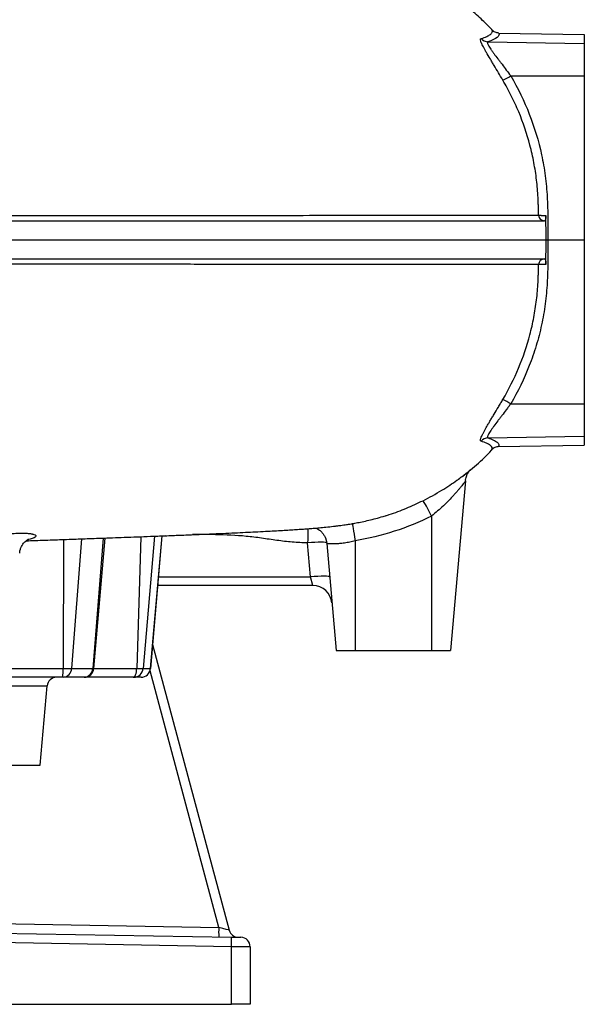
# Model space of a CAD drawing. Header units: millimetres. Extents: x 5580 to 12274, y 2394 to 14725.
# Tile 6 of 13: x 10796 to 12274, y 2394 to 4971. Entities that reach past the tile are written whole.
import ezdxf

# ---------------------------------------------------------------- set-up
doc = ezdxf.new("R2010")
doc.units = ezdxf.units.MM
doc.header["$LTSCALE"] = 5

msp = doc.modelspace()

# ---------------------------------------------------------------- linework, layer by layer
at = {"color": 7, "linetype": 'Continuous', "lineweight": 25}
for p, q in [((12050.3, 4936.3), (12274.1, 4932.4)), ((12274.1, 4932.4), (12274.1, 4909.1)), ((12021.8, 4913.5), (12274.1, 4909.1)), ((12274.1, 4909.1), (12274.1, 4824)), ((12081.4, 4824.2), (12274.1, 4824)), ((12274.1, 4824), (12274.1, 4394.9)), ((12178.7, 4394.9), (12274.1, 4394.9)), ((12274.1, 4394.9), (12274.1, 3965.8)), ((12081.4, 3965.6), (12274.1, 3965.8)), ((12274.1, 3965.8), (12274.1, 3880.7)), ((12021.7, 3876.3), (12274.1, 3880.7)), ((12274.1, 3880.7), (12274.1, 3857.4)), ((12049.7, 3853.5), (12274.1, 3857.4)), ((11962.9, 3763.8), (11924.1, 3319.9)), ((11874.1, 3671.8), (11874.1, 3319.9)), ((10989.5, 3272.7), (11019.4, 3614.3)), ((11138.2, 3272.7), (11168.6, 3619.9)), ((11557.4, 3512.7), (11549.6, 3601.5)), ((11599.6, 3600.1), (11624.1, 3319.9)), ((11674.1, 3607.2), (11674.1, 3319.9)), ((11563.4, 3489.9), (11557.4, 3512.7)), ((11563.4, 3489.9), (11157.2, 3489.9)), ((11143.7, 3335.8), (11344.2, 2587.7)), ((11624.1, 3319.9), (11674.1, 3319.9)), ((11674.1, 3319.9), (11874.1, 3319.9)), ((11874.1, 3319.9), (11924.1, 3319.9)), ((10907.9, 3249.9), (10667, 3249.9)), ((10693, 3272.7), (10909.2, 3272.7)), ((10909.6, 3249.9), (10907.9, 3249.9)), ((10909.2, 3272.7), (10931.4, 3272.7)), ((10964.4, 3249.9), (10909.6, 3249.9)), ((10931.4, 3272.7), (10986.9, 3272.7)), ((10964.6, 3249.9), (10964.4, 3249.9)), ((11093.1, 3249.9), (10964.6, 3249.9)), ((11094.4, 3249.9), (11093.1, 3249.9)), ((11113.3, 3249.9), (11094.4, 3249.9)), ((11102.1, 3272.7), (11118.9, 3272.7)), ((11113.3, 3249.9), (11113.3, 3249.9)), ((11118.9, 3272.7), (11138, 3272.7)), ((10849.1, 3019.9), (10867.2, 3227.1)), ((7949.1, 3019.9), (10849.1, 3019.9)), ((9494, 2601.9), (11350, 2569.5)), ((11350, 2544.5), (9494, 2576.9)), ((11350, 2569.5), (11374.5, 2569)), ((11350, 2393.6), (11350, 2544.5)), ((11399.1, 2544), (11350, 2544.5)), ((11399.1, 2544), (11399.1, 2393.6)), ((9399.1, 2393.6), (11350, 2393.6)), ((11399.1, 2393.6), (11350, 2393.6))]:
    msp.add_line(p, q, dxfattribs=at)
at = {"color": 8, "linetype": 'Continuous', "lineweight": 25}
for p, q in [((12035.1, 3848.5), (12032, 3845.7)), ((10823.2, 3611.6), (10816.6, 3610.7)), ((10823.2, 3611.6), (10818, 3610.7)), ((10910.7, 3610.5), (10909.2, 3272.7)), ((10957.4, 3612.1), (10931.4, 3272.7)), ((11014, 3614.1), (10986.9, 3272.7)), ((11112.9, 3617.8), (11102.1, 3272.7)), ((11148.6, 3619.1), (11118.9, 3272.7)), ((11168.2, 3619.9), (11138, 3272.7)), ((11176.8, 3620.3), (11168.5, 3619.3)), ((11159.2, 3512.7), (11557.4, 3512.7)), ((10986.9, 3272.7), (10989.5, 3272.7)), ((10989.5, 3272.7), (11102.1, 3272.7)), ((11316.8, 2595), (11136.9, 3266.5)), ((11138, 3272.7), (11138.2, 3272.7)), ((7931, 3227.1), (10867.2, 3227.1)), ((9545.4, 2626), (11316.8, 2595))]:
    msp.add_line(p, q, dxfattribs=at)
at = {"color": 8, "linetype": 'Continuous', "lineweight": 25, "flags": 128}
for points in [[(11550.6, 3639.5), (11550.4, 3634.3), (11550.3, 3627.4), (11550.1, 3619.4), (11549.8, 3610.7), (11549.6, 3601.5)], [(11599.4, 3601.6), (11598.4, 3602.3), (11595.5, 3602.8), (11590.9, 3603.2), (11584.7, 3603.3), (11577.2, 3603.2), (11568.6, 3602.8), (11559.3, 3602.3), (11549.6, 3601.5)]]:
    msp.add_lwpolyline(points, dxfattribs=at)
at = {"color": 7, "linetype": 'Continuous', "lineweight": 25, "flags": 128}
for points in [[(11666, 3652.1), (11666.3, 3651.4), (11666.8, 3648.9), (11667.6, 3644.8), (11668.6, 3639.3), (11669.8, 3632.6), (11671.1, 3624.7), (11672.6, 3616.2), (11674.1, 3607.2)], [(11596, 3614.7), (11597.9, 3609.1), (11599.6, 3600.1)], [(11607.2, 3512.7), (11606.2, 3513.5), (11603.3, 3514), (11598.7, 3514.4), (11592.5, 3514.5), (11585, 3514.4), (11576.4, 3514), (11567.1, 3513.5), (11557.4, 3512.7)], [(11093.1, 3249.9), (11094.8, 3250.3), (11096.4, 3251.6), (11097.9, 3253.7), (11099.2, 3256.5), (11100.3, 3259.9), (11101.2, 3263.8), (11101.8, 3268.2), (11102.1, 3272.7)]]:
    msp.add_lwpolyline(points, dxfattribs=at)
at = {"color": 7, "linetype": 'Continuous', "lineweight": 25}
for centre, radius, start, end in [((12022.4, 4938.3), 24.8, 221.3201, 268.4439), ((11958.1, 5025.1), 235.7, 295.8279, 301.5381), ((12169.2, 4459.7), 14.8, 181.085, 269.3954), ((12169.2, 4330.1), 14.8, 90.6039, 178.9141), ((11958.2, 3764.9), 235.4, 58.4637, 64.1823), ((12022.4, 3851.5), 24.8, 91.552, 138.6835), ((11606.9, 3550.3), 293.5, 24.4399, 33.4567), ((11563.4, 3439.9), 50, 5, 90), ((10892.1, 3224.9), 25, 90, 175), ((10802.6, 3267.4), 106.7, 350.5815, 2.8807), ((10908.1, 3273.1), 23.3, 273.6577, 359.0115), ((10963.3, 3273.6), 23.7, 272.635, 357.9945), ((10964.6, 3274.9), 25, 270, 355), ((11094.2, 3274.6), 24.7, 270.4749, 355.5846), ((11113.3, 3274.9), 25, 270, 355), ((11113.2, 3274.8), 24.9, 270.1902, 355.2368), ((11675, 2582.5), 358.4, 178.0016, 181.9984), ((11368.3, 2594.1), 25, 195, 269), ((10991.8, 2557), 358.4, 358.0016, 1.9984), ((11374.1, 2544), 25, 0, 89)]:
    msp.add_arc(centre, radius, start, end, dxfattribs=at)
msp.add_ellipse((11316.3, 2595), major_axis=(27.9, -7.4), ratio=0.0034, start_param=0.00195, end_param=1.555887, dxfattribs=at)
for points, knots in [([(12034.9, 4942.2), (12026, 4951.4), (12007.2, 4970.8), (11978.3, 4996.3), (11957.8, 5011.8), (11948.6, 5018.7)], [0, 0, 0, 0, 0.333692, 0.700636, 1, 1, 1, 1]), ([(12003.8, 4921.9), (12009.5, 4923.7), (12014.4, 4925.5), (12022.5, 4929.1), (12025.7, 4930.9), (12029.3, 4933.7), (12030.3, 4934.7), (12031.9, 4936.5), (12032.4, 4937.5), (12033.5, 4940.3), (12033.5, 4942.2), (12032.5, 4944.1)], [0, 0, 0, 0, 0.25, 0.25, 0.5, 0.5, 0.625, 0.625, 0.75, 0.75, 1, 1, 1, 1]), ([(12050.2, 4936.3), (12052.1, 4932.4), (12050.7, 4928.5), (12041.2, 4920.9), (12033.2, 4917.1), (12021.8, 4913.5)], [0, 0, 0, 0, 0.5, 0.5, 1, 1, 1, 1]), ([(12050.2, 4936.3), (12046.9, 4936.4), (12043.7, 4937.1), (12039.1, 4939.1), (12037.7, 4939.9), (12035.6, 4941.3), (12035, 4941.8), (12033.7, 4942.9), (12033.1, 4943.5), (12032.5, 4944.1)], [0, 0, 0, 0, 0.5, 0.5, 0.75, 0.75, 0.875, 0.875, 1, 1, 1, 1]), ([(12060.8, 4812.9), (12056.8, 4819.6), (12053, 4826.1), (12045.4, 4838.9), (12041.6, 4845.2), (12036.1, 4854.4), (12034.3, 4857.5), (12030.7, 4863.5), (12028.9, 4866.4), (12023.8, 4875), (12020.6, 4880.5), (12016.9, 4886.9), (12016.2, 4888.1), (12014.8, 4890.6), (12014.1, 4891.9), (12012.1, 4895.4), (12010.9, 4897.7), (12008.6, 4901.9), (12007.6, 4904), (12006.2, 4906.8), (12005.8, 4907.7), (12005, 4909.4), (12004.7, 4910.3), (12003, 4914.3), (12002.3, 4916.8), (12002.2, 4919), (12002.2, 4919.4), (12002.3, 4920.2), (12002.4, 4920.5), (12002.8, 4921.3), (12003.2, 4921.7), (12003.8, 4921.9)], [0, 0, 0, 0, 0.125, 0.125, 0.25, 0.25, 0.3125, 0.3125, 0.375, 0.375, 0.5, 0.5, 0.53125, 0.53125, 0.5625, 0.5625, 0.625, 0.625, 0.6875, 0.6875, 0.71875, 0.71875, 0.75, 0.75, 0.875, 0.875, 0.90625, 0.90625, 0.9375, 0.9375, 1, 1, 1, 1]), ([(12021.8, 4913.5), (12021.1, 4913.3), (12020.7, 4913), (12020.2, 4912), (12020.1, 4911.3), (12020.4, 4909.7), (12020.7, 4908.7), (12021.6, 4906.5), (12022.2, 4905.2), (12024.6, 4900.9), (12026.7, 4897.6), (12030.5, 4892.2), (12031.8, 4890.2), (12034.7, 4886.2), (12036.2, 4884.2), (12040.9, 4877.8), (12044.2, 4873.4), (12049.5, 4866.5), (12051.3, 4864.1), (12054.9, 4859.3), (12056.7, 4856.9), (12062.3, 4849.5), (12066.1, 4844.6), (12073.6, 4834.5), (12077.5, 4829.4), (12081.4, 4824.2)], [0, 0, 0, 0, 0.0625, 0.0625, 0.125, 0.125, 0.1875, 0.1875, 0.25, 0.25, 0.375, 0.375, 0.4375, 0.4375, 0.5, 0.5, 0.625, 0.625, 0.6875, 0.6875, 0.75, 0.75, 0.875, 0.875, 1, 1, 1, 1]), ([(12081.4, 4824.2), (12100.4, 4791.9), (12116.6, 4758.5), (12143.5, 4689.6), (12154.3, 4654.2), (12164.1, 4608.5), (12165.9, 4599.3), (12169.1, 4580.9), (12170.5, 4571.6), (12174.2, 4543.9), (12175.9, 4525.4), (12177.1, 4502.1), (12177.3, 4497.5), (12177.7, 4488.2), (12177.8, 4483.5), (12178.2, 4469.5), (12178.4, 4460.2), (12178.9, 4432.2), (12178.9, 4413.6), (12178.7, 4394.9)], [0, 0, 0, 0, 0.25, 0.25, 0.5, 0.5, 0.5625, 0.5625, 0.625, 0.625, 0.75, 0.75, 0.78125, 0.78125, 0.8125, 0.8125, 0.875, 0.875, 1, 1, 1, 1]), ([(12154.4, 4459.5), (12154.3, 4467.2), (12154.1, 4474.9), (12153.7, 4486.4), (12153.6, 4490.3), (12153.3, 4498), (12153.2, 4501.8), (12152.2, 4521), (12150.9, 4536.3), (12147.2, 4566.9), (12144.9, 4582.1), (12139.1, 4612.5), (12135.7, 4627.6), (12123.9, 4672.5), (12114.1, 4701.7), (12096.3, 4744.3), (12089.9, 4758.3), (12079.5, 4779.1), (12075.9, 4785.9), (12068.5, 4799.5), (12064.7, 4806.3), (12060.8, 4812.9)], [0, 0, 0, 0, 0.0625, 0.0625, 0.09375, 0.09375, 0.125, 0.125, 0.25, 0.25, 0.375, 0.375, 0.5, 0.5, 0.75, 0.75, 0.875, 0.875, 0.9375, 0.9375, 1, 1, 1, 1]), ([(9972.1, 4458.7), (9976.3, 4458.7), (9980.4, 4458.7), (9988.7, 4458.7), (10001.2, 4458.7), (10030.2, 4458.7), (10054.9, 4458.8), (10104.2, 4458.8), (10169.7, 4458.8), (10234.3, 4458.8), (10298.7, 4458.8), (10330.7, 4458.8), (10394.2, 4458.8), (10425.8, 4458.8), (10488.4, 4458.8), (10519.5, 4458.8), (10612, 4458.8), (10672.5, 4458.8), (10761.7, 4458.9), (10791.1, 4458.9), (10849.4, 4458.9), (10878.3, 4458.9), (10935.4, 4458.9), (10963.6, 4458.9), (11019.4, 4458.9), (11047, 4458.9), (11101.4, 4458.9), (11128.2, 4458.9), (11181.2, 4458.9), (11207.3, 4458.9), (11284.3, 4459), (11334, 4459), (11406.1, 4459), (11429.7, 4459), (11464.5, 4459), (11476, 4459), (11498.7, 4459.1), (11509.9, 4459.1), (11565.6, 4459.1), (11608.2, 4459.1), (11669.3, 4459.2), (11689.2, 4459.2), (11728.1, 4459.2), (11747, 4459.2), (11802.3, 4459.3), (11837, 4459.3), (11877.9, 4459.3), (11885.9, 4459.4), (11901.8, 4459.4), (11909.6, 4459.4), (11924.9, 4459.4), (11932.4, 4459.4), (11943.4, 4459.4), (11947.1, 4459.4), (11954.3, 4459.5), (11957.9, 4459.4), (11968.5, 4459.4), (11975.5, 4459.4), (11985.7, 4459.4), (11989.1, 4459.4), (11994.1, 4459.4), (11995.7, 4459.4), (11999, 4459.4), (12000.7, 4459.4), (12008.8, 4459.4), (12015.2, 4459.4), (12027.7, 4459.5), (12033.9, 4459.5), (12045.8, 4459.4), (12051.6, 4459.4), (12063, 4459.4), (12068.5, 4459.4), (12084.7, 4459.5), (12094.8, 4459.5), (12123.5, 4459.5), (12140.2, 4459.5), (12154.4, 4459.5)], [0, 0, 0, 0, 0.003906, 0.003906, 0.007812, 0.015625, 0.03125, 0.03125, 0.0625, 0.09375, 0.09375, 0.125, 0.125, 0.15625, 0.15625, 0.1875, 0.1875, 0.25, 0.25, 0.28125, 0.28125, 0.3125, 0.3125, 0.34375, 0.34375, 0.375, 0.375, 0.40625, 0.40625, 0.4375, 0.4375, 0.5, 0.5, 0.53125, 0.53125, 0.546875, 0.546875, 0.5625, 0.5625, 0.625, 0.625, 0.65625, 0.65625, 0.6875, 0.6875, 0.75, 0.75, 0.765625, 0.765625, 0.78125, 0.78125, 0.796875, 0.796875, 0.804688, 0.804688, 0.8125, 0.8125, 0.828125, 0.828125, 0.835938, 0.835938, 0.839844, 0.839844, 0.84375, 0.84375, 0.859375, 0.859375, 0.875, 0.875, 0.890625, 0.890625, 0.90625, 0.90625, 0.9375, 0.9375, 1, 1, 1, 1]), ([(12154.4, 4459.5), (12154.9, 4459.4), (12155.7, 4459.3), (12157.4, 4459.2), (12158.1, 4459.2), (12159.5, 4459.2), (12160.3, 4459.1), (12162, 4459.1), (12162.9, 4459.1), (12164.8, 4459.1), (12165.8, 4459.1), (12168.9, 4459), (12171.2, 4459), (12173.5, 4459.1)], [0, 0, 0, 0, 0.25, 0.25, 0.375, 0.375, 0.5, 0.5, 0.625, 0.625, 0.75, 0.75, 1, 1, 1, 1]), ([(9140.6, 4444.9), (9431.6, 4444.9), (9722.1, 4444.9), (10315, 4444.9), (10614.4, 4444.9), (11021.6, 4444.9), (11150.4, 4444.9), (11390.5, 4444.9), (11501.8, 4444.9), (11803.8, 4444.9), (11963.4, 4444.9), (12111.3, 4444.9), (12144.3, 4444.9), (12169.5, 4444.9)], [0.5170849, 0.5170849, 0.5170849, 0.5170849, 0.5679608, 0.5679608, 0.624755, 0.624755, 0.6531522, 0.6531522, 0.6815493, 0.6815493, 0.7383435, 0.7383435, 0.7595862, 0.7595862, 0.7595862, 0.7595862]), ([(12173.5, 4459.1), (12173.6, 4457.8), (12173.5, 4456.7), (12173.4, 4454.4), (12173.3, 4453.3), (12173.1, 4451.3), (12173, 4450.3), (12172.6, 4448.7), (12172.5, 4448), (12172.1, 4446.8), (12171.8, 4446.4), (12171.4, 4445.6), (12171.2, 4445.4), (12170.4, 4444.9), (12170, 4444.9), (12169.5, 4444.9)], [0, 0, 0, 0, 0.125, 0.125, 0.25, 0.25, 0.375, 0.375, 0.5, 0.5, 0.625, 0.625, 0.75, 0.75, 1, 1, 1, 1]), ([(12174, 4394.9), (12173.9, 4403.2), (12173.9, 4411.6), (12173.8, 4419.9), (12173.8, 4428.2), (12173.7, 4436.6), (12173.6, 4444.9), (12173.6, 4449.6), (12173.6, 4454.3), (12173.5, 4459.1)], [0, 0, 0, 0, 0.00500702, 0.00500702, 0.00500702, 0.01001407, 0.01001407, 0.01001407, 0.0128492, 0.0128492, 0.0128492, 0.0128492]), ([(9164.1, 4394.9), (9447.3, 4394.9), (9729.8, 4394.9), (10315.3, 4394.9), (10614.8, 4394.9), (11022.1, 4394.9), (11151, 4394.9), (11391.1, 4394.9), (11502.4, 4394.9), (11804.5, 4394.9), (11964.2, 4394.9), (12114.2, 4394.9), (12148.4, 4394.9), (12174, 4394.9)], [0.5184517, 0.5184517, 0.5184517, 0.5184517, 0.5679608, 0.5679608, 0.624755, 0.624755, 0.6531522, 0.6531522, 0.6815493, 0.6815493, 0.7383435, 0.7383435, 0.7606372, 0.7606372, 0.7606372, 0.7606372]), ([(12178.7, 4394.9), (12178.9, 4376.2), (12178.9, 4357.6), (12178.4, 4329.6), (12178.2, 4320.3), (12177.8, 4306.3), (12177.7, 4301.6), (12177.3, 4292.3), (12177.1, 4287.6), (12176.4, 4273.6), (12175.7, 4264.3), (12174, 4245.7), (12172.9, 4236.5), (12169.3, 4208.7), (12166.1, 4190.4), (12160.1, 4163), (12158, 4153.9), (12153.3, 4135.9), (12150.8, 4126.9), (12142.8, 4100.3), (12136.7, 4082.8), (12116.6, 4031.1), (12100.4, 3997.8), (12081.4, 3965.6)], [0, 0, 0, 0, 0.125, 0.125, 0.1875, 0.1875, 0.21875, 0.21875, 0.25, 0.25, 0.3125, 0.3125, 0.375, 0.375, 0.5, 0.5, 0.5625, 0.5625, 0.625, 0.625, 0.75, 0.75, 1, 1, 1, 1]), ([(12173.5, 4330.8), (12173.6, 4335.5), (12173.6, 4340.2), (12173.6, 4344.9), (12173.7, 4353.2), (12173.8, 4361.6), (12173.8, 4369.9), (12173.9, 4378.2), (12173.9, 4386.6), (12174, 4394.9)], [-0.00283513, -0.00283513, -0.00283513, -0.00283513, 0, 0, 0, 0.00500702, 0.00500702, 0.00500702, 0.01001407, 0.01001407, 0.01001407, 0.01001407]), ([(9140.6, 4344.9), (9431.6, 4344.9), (9722.1, 4344.9), (10315, 4344.9), (10614.4, 4344.9), (11021.6, 4344.9), (11150.4, 4344.9), (11390.5, 4344.9), (11501.8, 4344.9), (11803.8, 4344.9), (11963.4, 4344.9), (12111.3, 4344.9), (12144.3, 4344.9), (12169.5, 4344.9)], [0.5170849, 0.5170849, 0.5170849, 0.5170849, 0.5679608, 0.5679608, 0.624755, 0.624755, 0.6531522, 0.6531522, 0.6815493, 0.6815493, 0.7383435, 0.7383435, 0.7595872, 0.7595872, 0.7595872, 0.7595872]), ([(12154.4, 4330.4), (12147.3, 4330.4), (12139.6, 4330.4), (12122.9, 4330.4), (12114, 4330.3), (12085.3, 4330.3), (12063.8, 4330.4), (12034, 4330.3), (12027.9, 4330.3), (12015.4, 4330.3), (12009, 4330.4), (11999.2, 4330.4), (11995.9, 4330.4), (11989.2, 4330.4), (11985.8, 4330.4), (11975.6, 4330.4), (11968.7, 4330.4), (11954.5, 4330.4), (11947.3, 4330.4), (11932.6, 4330.4), (11925.1, 4330.4), (11902.2, 4330.4), (11886.4, 4330.4), (11861.9, 4330.5), (11853.6, 4330.5), (11836.7, 4330.5), (11828.1, 4330.5), (11802, 4330.5), (11784.1, 4330.6), (11728.9, 4330.6), (11690.2, 4330.6), (11629.1, 4330.7), (11608.2, 4330.7), (11576.2, 4330.7), (11565.4, 4330.7), (11543.6, 4330.7), (11532.5, 4330.7), (11499.1, 4330.8), (11476.4, 4330.8), (11430, 4330.8), (11406.4, 4330.8), (11358.3, 4330.8), (11333.8, 4330.8), (11284, 4330.8), (11258.6, 4330.8), (11181.6, 4330.9), (11128.7, 4330.9), (11020.2, 4330.9), (10964.5, 4330.9), (10850.2, 4330.9), (10791.9, 4331), (10672.8, 4331), (10612.1, 4331), (10519.6, 4331), (10488.5, 4331), (10425.9, 4331), (10394.3, 4331), (10330.8, 4331), (10298.8, 4331), (10234.4, 4331), (10169.7, 4331), (10104.3, 4331.1), (10054.9, 4331.1), (10038.4, 4331.1), (10013.6, 4331.1), (10001.2, 4331.1), (9986.7, 4331.1), (9980.4, 4331.1), (9976.3, 4331.1), (9974.2, 4331.1), (9972.1, 4331.1)], [0, 0, 0, 0, 0.03125, 0.03125, 0.0625, 0.0625, 0.125, 0.125, 0.140625, 0.140625, 0.15625, 0.15625, 0.164062, 0.164062, 0.171875, 0.171875, 0.1875, 0.1875, 0.203125, 0.203125, 0.21875, 0.21875, 0.25, 0.25, 0.265625, 0.265625, 0.28125, 0.28125, 0.3125, 0.3125, 0.375, 0.375, 0.40625, 0.40625, 0.421875, 0.421875, 0.4375, 0.4375, 0.46875, 0.46875, 0.5, 0.5, 0.53125, 0.53125, 0.5625, 0.5625, 0.625, 0.625, 0.6875, 0.6875, 0.75, 0.75, 0.8125, 0.8125, 0.84375, 0.84375, 0.875, 0.875, 0.90625, 0.90625, 0.9375, 0.96875, 0.96875, 0.984375, 0.984375, 0.992188, 0.996094, 0.998047, 0.998047, 1, 1, 1, 1]), ([(12173.5, 4330.8), (12171.2, 4330.8), (12168.9, 4330.8), (12165.8, 4330.7), (12164.8, 4330.7), (12162.9, 4330.7), (12162, 4330.7), (12160.3, 4330.7), (12159.5, 4330.6), (12158.1, 4330.6), (12157.4, 4330.6), (12155.7, 4330.5), (12154.9, 4330.4), (12154.4, 4330.4)], [0, 0, 0, 0, 0.25, 0.25, 0.375, 0.375, 0.5, 0.5, 0.625, 0.625, 0.75, 0.75, 1, 1, 1, 1]), ([(12169.5, 4344.9), (12170, 4344.9), (12170.5, 4344.9), (12171.2, 4344.4), (12171.4, 4344.2), (12171.9, 4343.4), (12172.1, 4343), (12172.5, 4341.8), (12172.7, 4341.1), (12173, 4339.5), (12173.1, 4338.5), (12173.3, 4336.5), (12173.4, 4335.4), (12173.5, 4333.2), (12173.6, 4332), (12173.5, 4330.8)], [0, 0, 0, 0, 0.25, 0.25, 0.375, 0.375, 0.5, 0.5, 0.625, 0.625, 0.75, 0.75, 0.875, 0.875, 1, 1, 1, 1]), ([(12060.8, 3976.9), (12076.5, 4003.6), (12090.3, 4031.1), (12113.9, 4087.7), (12123.7, 4116.8), (12133.6, 4154.1), (12135.4, 4161.6), (12138.8, 4176.7), (12140.4, 4184.3), (12144.8, 4207.1), (12147.1, 4222.3), (12150.8, 4253), (12152.2, 4268.5), (12153.2, 4287.8), (12153.3, 4291.7), (12153.6, 4299.4), (12153.7, 4303.3), (12154.1, 4314.9), (12154.3, 4322.6), (12154.4, 4330.4)], [0, 0, 0, 0, 0.25, 0.25, 0.5, 0.5, 0.5625, 0.5625, 0.625, 0.625, 0.75, 0.75, 0.875, 0.875, 0.90625, 0.90625, 0.9375, 0.9375, 1, 1, 1, 1]), ([(12003.7, 3867.9), (12002.6, 3868.3), (12002, 3869.4), (12002.2, 3871.6), (12002.2, 3872.1), (12002.4, 3873.2), (12002.6, 3873.8), (12003.1, 3875.7), (12003.6, 3877.1), (12004.9, 3880.3), (12005.7, 3882), (12007, 3884.8), (12007.5, 3885.8), (12008.5, 3887.8), (12009.1, 3888.8), (12011.9, 3894.2), (12014.5, 3898.9), (12019, 3906.6), (12020.5, 3909.3), (12023.7, 3914.7), (12025.4, 3917.5), (12028.8, 3923.2), (12030.6, 3926.1), (12034.1, 3932.1), (12036, 3935.2), (12041.5, 3944.5), (12045.3, 3950.8), (12051, 3960.4), (12053, 3963.7), (12056.8, 3970.2), (12058.8, 3973.6), (12060.8, 3976.9)], [0, 0, 0, 0, 0.125, 0.125, 0.15625, 0.15625, 0.1875, 0.1875, 0.25, 0.25, 0.3125, 0.3125, 0.34375, 0.34375, 0.375, 0.375, 0.5, 0.5, 0.5625, 0.5625, 0.625, 0.625, 0.6875, 0.6875, 0.75, 0.75, 0.875, 0.875, 0.9375, 0.9375, 1, 1, 1, 1]), ([(12081.4, 3965.6), (12079.4, 3963), (12077.5, 3960.4), (12073.6, 3955.3), (12071.7, 3952.7), (12066, 3945.1), (12062.2, 3940.1), (12056.6, 3932.8), (12054.8, 3930.3), (12051.1, 3925.5), (12049.3, 3923.2), (12044.1, 3916.3), (12040.7, 3911.8), (12036, 3905.4), (12034.5, 3903.4), (12031.7, 3899.4), (12030.3, 3897.5), (12027.8, 3893.9), (12026.7, 3892.1), (12024.6, 3888.9), (12023.7, 3887.3), (12022.2, 3884.6), (12021.5, 3883.3), (12020.6, 3881), (12020.3, 3880.1), (12020, 3877.6), (12020.5, 3876.7), (12021.7, 3876.3)], [0, 0, 0, 0, 0.0625, 0.0625, 0.125, 0.125, 0.25, 0.25, 0.3125, 0.3125, 0.375, 0.375, 0.5, 0.5, 0.5625, 0.5625, 0.625, 0.625, 0.6875, 0.6875, 0.75, 0.75, 0.8125, 0.8125, 0.875, 0.875, 1, 1, 1, 1]), ([(12032, 3845.7), (12033.9, 3849.5), (12032.5, 3853.3), (12026.6, 3857.9), (12025.2, 3858.9), (12022, 3860.7), (12020.2, 3861.6), (12014.2, 3864.3), (12009.4, 3866.1), (12003.7, 3867.9)], [0, 0, 0, 0, 0.5, 0.5, 0.625, 0.625, 0.75, 0.75, 1, 1, 1, 1]), ([(12021.7, 3876.3), (12027.3, 3874.5), (12032.2, 3872.7), (12038.1, 3869.9), (12039.9, 3868.9), (12043.1, 3867), (12044.5, 3866.1), (12050.3, 3861.3), (12051.6, 3857.4), (12049.7, 3853.5)], [0, 0, 0, 0, 0.25, 0.25, 0.375, 0.375, 0.5, 0.5, 1, 1, 1, 1]), ([(11945.5, 3769.3), (11947.1, 3770.3), (11963.3, 3781.4), (11992.2, 3806.5), (12020.3, 3831.5), (12033.2, 3846.4), (12034, 3847.4)], [0, 0, 0, 0, 0.048888, 0.49842, 0.9666, 1, 1, 1, 1]), ([(12049.7, 3853.5), (12046.3, 3853.4), (12043.1, 3852.7), (12038.5, 3850.7), (12037.1, 3849.9), (12035.1, 3848.5), (12034.4, 3848), (12033.1, 3846.9), (12032.5, 3846.3), (12032, 3845.7)], [0, 0, 0, 0, 0.5, 0.5, 0.75, 0.75, 0.875, 0.875, 1, 1, 1, 1]), ([(11951, 3773.2), (11952.1, 3774), (11958, 3778.3), (11965.4, 3784.2), (11972.9, 3790.4), (11975.4, 3792.7), (11976.5, 3793.7)], [0, 0, 0, 0, 0.0886, 0.47007, 0.771854, 1, 1, 1, 1]), ([(11963, 3765), (11963.2, 3766.5), (11963.6, 3770.2), (11965.2, 3775.6), (11967.4, 3780.9), (11969.8, 3785.3), (11972, 3788.5), (11973.9, 3790.9), (11975.2, 3792.4), (11976, 3793.2), (11976.3, 3793.5), (11976.3, 3793.5), (11976.2, 3793.4)], [0, 0, 0, 0, 0.108459, 0.255703, 0.390931, 0.510139, 0.60957, 0.694428, 0.777259, 0.869374, 0.980643, 1, 1, 1, 1]), ([(11851.7, 3712.1), (11860.1, 3716.4), (11877, 3725.2), (11900.6, 3739), (11922.1, 3752.6), (11938.2, 3763.7), (11946.3, 3769.6), (11949, 3771.7)], [0, 0, 0, 0, 0.223115, 0.454581, 0.667523, 0.886758, 1, 1, 1, 1]), ([(11962.9, 3763.8), (11962.9, 3763.7), (11962.7, 3763.2), (11962, 3762.2), (11961.7, 3761.8), (11961, 3760.9), (11960.7, 3760.3), (11959.4, 3758.6), (11958.4, 3757.3), (11956.1, 3754.4), (11954.8, 3752.7), (11952.7, 3750.1), (11951.9, 3749.2), (11950.4, 3747.4), (11949.6, 3746.4), (11947.2, 3743.5), (11945.5, 3741.5), (11941.9, 3737.4), (11940, 3735.3), (11936.2, 3730.9), (11934.1, 3728.7), (11927.9, 3722), (11923.6, 3717.4), (11916.8, 3710.5), (11914.5, 3708.2), (11909.8, 3703.5), (11907.4, 3701.2), (11900, 3694.2), (11895, 3689.6), (11884.7, 3680.6), (11879.5, 3676.1), (11874.1, 3671.8)], [0, 0, 0, 0, 0.0625, 0.0625, 0.09375, 0.09375, 0.125, 0.125, 0.1875, 0.1875, 0.25, 0.25, 0.28125, 0.28125, 0.3125, 0.3125, 0.375, 0.375, 0.4375, 0.4375, 0.5, 0.5, 0.625, 0.625, 0.6875, 0.6875, 0.75, 0.75, 0.875, 0.875, 1, 1, 1, 1]), ([(11753.1, 3672.9), (11756.6, 3673.9), (11775.3, 3679.1), (11808.5, 3691.9), (11837.3, 3705.4), (11851.7, 3712.1)], [0, 0, 0, 0, 0.101101, 0.549324, 1, 1, 1, 1]), ([(10812.5, 3607.1), (10820.3, 3607.4), (10837.3, 3607.9), (10862.5, 3608.8), (10887.9, 3609.7), (10912.7, 3610.5), (10936.9, 3611.4), (10960.8, 3612.2), (10984.9, 3613.1), (11010.8, 3614), (11039.4, 3615), (11070.6, 3616.2), (11104, 3617.4), (11139.5, 3618.8), (11177.2, 3620.2), (11216.5, 3621.8), (11255.6, 3623.4), (11292.8, 3625), (11327.1, 3626.5), (11358.3, 3627.9), (11386.8, 3629.2), (11413.7, 3630.6), (11439, 3631.9), (11462.5, 3633.1), (11483.4, 3634.3), (11502.2, 3635.5), (11519.3, 3636.6), (11534.9, 3637.6), (11549.7, 3638.7), (11564.7, 3639.9), (11580.3, 3641.2), (11597.9, 3642.8), (11613.3, 3644.5), (11626.7, 3646.1), (11635.6, 3647.2), (11643.6, 3648.4), (11650.3, 3649.3), (11656.5, 3650.3), (11665.1, 3651.7), (11677.5, 3653.9), (11692.4, 3656.9), (11709.4, 3660.6), (11727.8, 3665.3), (11742.6, 3669.3), (11751.2, 3672.1), (11753.2, 3672.7)], [0, 0, 0, 0, 0.017227, 0.03729, 0.056441, 0.074678, 0.094354, 0.112835, 0.131096, 0.151964, 0.175618, 0.201564, 0.2302, 0.26153, 0.295555, 0.333056, 0.372643, 0.411056, 0.447903, 0.483187, 0.516911, 0.549077, 0.583741, 0.616397, 0.647055, 0.675993, 0.703337, 0.729085, 0.754333, 0.779085, 0.806649, 0.837212, 0.870241, 0.883878, 0.897378, 0.908836, 0.917995, 0.924854, 0.933085, 0.943909, 0.957351, 0.971066, 0.983982, 0.996316, 1, 1, 1, 1]), ([(11874.1, 3671.8), (11842.4, 3655.9), (11809.9, 3642.7), (11743.2, 3621.1), (11709.1, 3612.9), (11674.1, 3607.2)], [0, 0, 0, 0, 0.5, 0.5, 1, 1, 1, 1]), ([(11571.8, 3640.5), (11573, 3639.9), (11576.2, 3638.3), (11581.2, 3634.8), (11586.6, 3629.8), (11591.4, 3623.7), (11594.6, 3618.5), (11595.7, 3615.3), (11595.9, 3614.7)], [0, 0, 0, 0, 0.113189, 0.301364, 0.504689, 0.720482, 0.944091, 1, 1, 1, 1]), ([(10775.9, 3626.2), (10782.7, 3626.7), (10789.1, 3627), (10797.9, 3627.2), (10800.8, 3627.2), (10806.2, 3627.1), (10808.8, 3627.1), (10816.1, 3626.7), (10820.4, 3626.3), (10825, 3625.6), (10825.8, 3625.5), (10827.5, 3625.2), (10828.3, 3625), (10830.5, 3624.5), (10831.8, 3624.1), (10835.2, 3622.9), (10836.7, 3622), (10838.2, 3620), (10838.2, 3618.9), (10837, 3617.3), (10836.4, 3616.8), (10835.2, 3616), (10834.8, 3615.7), (10833.8, 3615.2), (10833.2, 3614.9), (10830.2, 3613.6), (10827.1, 3612.6), (10823.2, 3611.6)], [0, 0, 0, 0, 0.125, 0.125, 0.1875, 0.1875, 0.25, 0.25, 0.375, 0.375, 0.40625, 0.40625, 0.4375, 0.4375, 0.5, 0.5, 0.625, 0.625, 0.75, 0.75, 0.8125, 0.8125, 0.84375, 0.84375, 0.875, 0.875, 1, 1, 1, 1]), ([(10795.6, 3575.1), (10795.7, 3575.8), (10795.7, 3579.2), (10797.3, 3585), (10800, 3592), (10803.6, 3598), (10807.5, 3602.8), (10811.3, 3606.4), (10814.7, 3608.9), (10817.5, 3610.5), (10819.1, 3611.3), (10819.8, 3611.5), (10819.6, 3611.5), (10819.6, 3611.5)], [0, 0, 0, 0, 0.0325864, 0.1594584, 0.2799179, 0.3942554, 0.5021276, 0.6032343, 0.698842, 0.7924639, 0.8888231, 0.9849116, 1, 1, 1, 1]), ([(11674.1, 3607.2), (11669.3, 3605.9), (11664.5, 3604.7), (11657.4, 3603.2), (11655.1, 3602.7), (11650.5, 3601.9), (11648.2, 3601.5), (11643.7, 3600.9), (11641.6, 3600.6), (11637.3, 3600), (11635.1, 3599.8), (11629, 3599.3), (11625.2, 3599), (11620, 3598.9), (11618.4, 3598.8), (11615.2, 3598.8), (11613.7, 3598.8), (11609.6, 3598.9), (11607.3, 3599), (11604.4, 3599.3), (11603.6, 3599.3), (11602.1, 3599.5), (11601.5, 3599.6), (11600.1, 3599.8), (11599.6, 3600), (11599.6, 3600.1)], [0, 0, 0, 0, 0.125, 0.125, 0.1875, 0.1875, 0.25, 0.25, 0.3125, 0.3125, 0.375, 0.375, 0.5, 0.5, 0.5625, 0.5625, 0.625, 0.625, 0.75, 0.75, 0.8125, 0.8125, 0.875, 0.875, 1, 1, 1, 1])]:
    msp.add_open_spline(points, degree=3, knots=knots, dxfattribs=at)
at = {"color": 8, "linetype": 'Continuous', "lineweight": 25}
for points, knots in [([(12032.5, 4944.1), (12033.8, 4943.3), (12035.2, 4942.3), (12035.8, 4941.3), (12035.9, 4941.1)], [0, 0, 0, 0, 0.850282, 1, 1, 1, 1]), ([(11549.6, 3601.5), (11536.2, 3602), (11509.2, 3603.1), (11469, 3607.9), (11429, 3614.1), (11375.5, 3620.7), (11315.1, 3623.5), (11268.3, 3623.2), (11248.3, 3623.1)], [0, 0, 0, 0, 0.133632, 0.267264, 0.401412, 0.535517, 0.801828, 1, 1, 1, 1])]:
    msp.add_open_spline(points, degree=3, knots=knots, dxfattribs=at)
at = {"color": 7, "linetype": 'Continuous', "lineweight": 25}
for points in [[(12050.3, 4936.3), (12050.3, 4936.3), (12050.3, 4936.3), (12050.2, 4936.3)], [(12174, 4394.9), (12175.5, 4394.9), (12177.1, 4394.9), (12178.7, 4394.9)], [(12049.7, 3853.5), (12049.7, 3853.5), (12049.7, 3853.5), (12049.7, 3853.5)]]:
    msp.add_open_spline(points, degree=3, dxfattribs=at)

doc.saveas('drawing.dxf')
